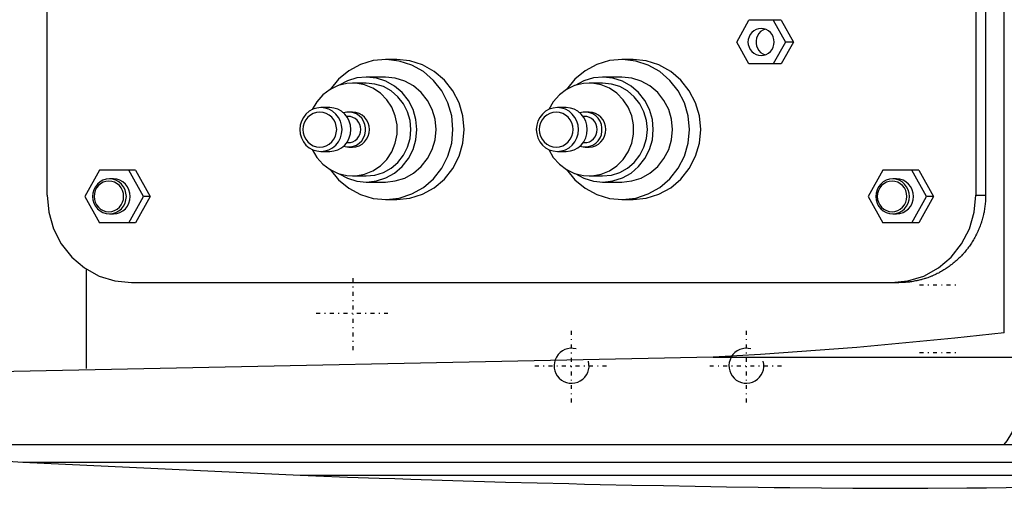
# Model space of a CAD drawing. Extents: x -602 to 139, y -105 to 105.
# Tile 2 of 5: x -463 to -351, y -62 to -8. Entities that reach past the tile are written whole.
import ezdxf

# ---------------------------------------------------------------- set-up
doc = ezdxf.new("R2010")
doc.units = 0
doc.linetypes.add('CENTER', pattern=[1.5, 0.45, -0.5, 0.05, -0.5])
for name, color, linetype in [('AM_0', 7, 'CONTINUOUS'), ('AM_10', 7, 'CONTINUOUS'), ('AM_7', 7, 'CENTER')]:
    doc.layers.add(name, color=color, linetype=linetype)

msp = doc.modelspace()

# ---------------------------------------------------------------- linework, layer by layer
at = {"layer": 'AM_0', "color": 7, "linetype": 'CONTINUOUS'}
for p, q in [((-350.5, -44.22), (-350.5, 44.22)), ((-460, -28.5), (-460, 28.5)), ((-353.75, 28.5), (-353.75, -28.5)), ((-352.64, 28.5), (-352.64, -28.5)), ((-381.11, -11), (-379.71, -8.5)), ((-376.02, -8.5), (-379.71, -8.5)), ((-376.93, -8.5), (-375.53, -11)), ((-376.02, -8.5), (-374.62, -11)), ((-379.71, -13.5), (-381.11, -11)), ((-375.53, -11), (-376.93, -13.5)), ((-374.62, -11), (-376.02, -13.5)), ((-374.62, -11), (-375.53, -11)), ((-420, -13), (-421.29, -13)), ((-392.95, -13), (-394.25, -13)), ((-376.02, -13.5), (-379.71, -13.5)), ((-423.49, -15.7), (-425.05, -15.7)), ((-421.29, -15), (-423.49, -15)), ((-396.45, -15.7), (-398, -15.7)), ((-394.25, -15), (-396.45, -15)), ((-427.66, -18.5), (-428.67, -18.5)), ((-425.05, -19), (-425.49, -19)), ((-400.62, -18.5), (-401.62, -18.5)), ((-398, -19), (-398.44, -19)), ((-425.56, -19.5), (-425.73, -19.5)), ((-398.52, -19.5), (-398.68, -19.5)), ((-425.73, -22.5), (-425.56, -22.5)), ((-398.68, -22.5), (-398.52, -22.5)), ((-428.67, -23.5), (-427.66, -23.5)), ((-425.49, -23), (-425.05, -23)), ((-401.62, -23.5), (-400.62, -23.5)), ((-398.44, -23), (-398, -23)), ((-454, -25.65), (-455.67, -28.65)), ((-449.88, -25.65), (-454, -25.65)), ((-448.98, -28.65), (-450.65, -25.65)), ((-449.88, -25.65), (-448.2, -28.65)), ((-364.41, -25.65), (-366.08, -28.65)), ((-360.29, -25.65), (-364.41, -25.65)), ((-359.39, -28.65), (-361.06, -25.65)), ((-360.29, -25.65), (-358.61, -28.65)), ((-452.41, -26.65), (-452.86, -26.65)), ((-425.05, -26.3), (-423.49, -26.3)), ((-423.49, -27), (-421.29, -27)), ((-398, -26.3), (-396.45, -26.3)), ((-396.45, -27), (-394.25, -27)), ((-362.82, -26.65), (-363.27, -26.65)), ((-455.67, -28.65), (-454, -31.65)), ((-450.65, -31.65), (-448.98, -28.65)), ((-448.2, -28.65), (-449.88, -31.65)), ((-448.2, -28.65), (-448.98, -28.65)), ((-421.29, -29), (-420, -29)), ((-394.25, -29), (-392.95, -29)), ((-366.08, -28.65), (-364.41, -31.65)), ((-361.06, -31.65), (-359.39, -28.65)), ((-358.61, -28.65), (-360.29, -31.65)), ((-358.61, -28.65), (-359.39, -28.65)), ((-353.75, -28.5), (-352.64, -28.5)), ((-452.86, -30.65), (-452.41, -30.65)), ((-363.27, -30.65), (-362.82, -30.65)), ((-449.88, -31.65), (-454, -31.65)), ((-360.29, -31.65), (-364.41, -31.65)), ((-455.5, -48.32), (-455.5, -36.95)), ((-450.34, -38.5), (-362.55, -38.5)), ((-383.81, -47), (-498.5, -49.39)), ((-383.81, -47), (-346.87, -47)), ((-494.4, -57), (-462.76, -59)), ((-494.4, -57), (-242.93, -57)), ((-462.76, -59), (-252.3, -59)), ((-462.76, -59), (-431.04, -60.5)), ((-431.04, -60.5), (-285.14, -60.5))]:
    msp.add_line(p, q, dxfattribs=at)
for points in [[(-378.32, -9.45), (-378.61, -9.48), (-378.89, -9.57), (-379.15, -9.71), (-379.38, -9.9), (-379.56, -10.14), (-379.7, -10.41), (-379.79, -10.7), (-379.82, -11), (-379.79, -11.3), (-379.7, -11.59), (-379.56, -11.86), (-379.38, -12.1), (-379.15, -12.29), (-378.89, -12.43), (-378.61, -12.52), (-378.32, -12.55), (-378.03, -12.52), (-377.75, -12.43), (-377.49, -12.29), (-377.26, -12.1), (-377.07, -11.86), (-376.94, -11.59), (-376.85, -11.3), (-376.82, -11), (-376.85, -10.7), (-376.94, -10.41), (-377.07, -10.14), (-377.26, -9.9), (-377.49, -9.71), (-377.75, -9.57), (-378.03, -9.48)], [(-428.67, -18.5), (-429.14, -18.55), (-429.59, -18.69), (-430.01, -18.92), (-430.38, -19.23), (-430.68, -19.61), (-430.9, -20.04), (-431.04, -20.51), (-431.09, -21), (-431.04, -21.49), (-430.9, -21.96), (-430.68, -22.39), (-430.38, -22.77), (-430.01, -23.08), (-429.59, -23.31), (-429.14, -23.45), (-428.67, -23.5), (-428.2, -23.45), (-427.75, -23.31), (-427.33, -23.08), (-426.96, -22.77), (-426.66, -22.39), (-426.44, -21.96), (-426.3, -21.49), (-426.26, -21), (-426.3, -20.51), (-426.44, -20.04), (-426.66, -19.61), (-426.96, -19.23), (-427.33, -18.92), (-427.75, -18.69), (-428.2, -18.55)], [(-428.8, -23), (-428.42, -22.96), (-428.06, -22.85), (-427.73, -22.66), (-427.43, -22.41), (-427.19, -22.11), (-427.02, -21.77), (-426.91, -21.39), (-426.87, -21), (-426.91, -20.61), (-427.02, -20.23), (-427.19, -19.89), (-427.43, -19.59), (-427.73, -19.34), (-428.06, -19.15), (-428.42, -19.04), (-428.8, -19), (-429.18, -19.04), (-429.54, -19.15), (-429.87, -19.34), (-430.17, -19.59), (-430.41, -19.89), (-430.58, -20.23), (-430.69, -20.61), (-430.73, -21), (-430.69, -21.39), (-430.58, -21.77), (-430.41, -22.11), (-430.17, -22.41), (-429.87, -22.66), (-429.54, -22.85), (-429.18, -22.96)], [(-401.62, -18.5), (-402.1, -18.55), (-402.55, -18.69), (-402.97, -18.92), (-403.33, -19.23), (-403.63, -19.61), (-403.86, -20.04), (-403.99, -20.51), (-404.04, -21), (-403.99, -21.49), (-403.86, -21.96), (-403.63, -22.39), (-403.33, -22.77), (-402.97, -23.08), (-402.55, -23.31), (-402.1, -23.45), (-401.62, -23.5), (-401.15, -23.45), (-400.7, -23.31), (-400.28, -23.08), (-399.92, -22.77), (-399.62, -22.39), (-399.39, -21.96), (-399.26, -21.49), (-399.21, -21), (-399.26, -20.51), (-399.39, -20.04), (-399.62, -19.61), (-399.92, -19.23), (-400.28, -18.92), (-400.7, -18.69), (-401.15, -18.55)], [(-401.75, -23), (-401.38, -22.96), (-401.01, -22.85), (-400.68, -22.66), (-400.39, -22.41), (-400.15, -22.11), (-399.97, -21.77), (-399.86, -21.39), (-399.82, -21), (-399.86, -20.61), (-399.97, -20.23), (-400.15, -19.89), (-400.39, -19.59), (-400.68, -19.34), (-401.01, -19.15), (-401.38, -19.04), (-401.75, -19), (-402.13, -19.04), (-402.49, -19.15), (-402.83, -19.34), (-403.12, -19.59), (-403.36, -19.89), (-403.54, -20.23), (-403.65, -20.61), (-403.69, -21), (-403.65, -21.39), (-403.54, -21.77), (-403.36, -22.11), (-403.12, -22.41), (-402.83, -22.66), (-402.49, -22.85), (-402.13, -22.96)], [(-452.86, -26.65), (-453.24, -26.69), (-453.6, -26.8), (-453.94, -26.99), (-454.23, -27.24), (-454.47, -27.54), (-454.65, -27.88), (-454.76, -28.26), (-454.8, -28.65), (-454.76, -29.04), (-454.65, -29.42), (-454.47, -29.76), (-454.23, -30.06), (-453.94, -30.31), (-453.6, -30.5), (-453.24, -30.61), (-452.86, -30.65), (-452.49, -30.61), (-452.12, -30.5), (-451.79, -30.31), (-451.5, -30.06), (-451.26, -29.76), (-451.08, -29.42), (-450.97, -29.04), (-450.93, -28.65), (-450.97, -28.26), (-451.08, -27.88), (-451.26, -27.54), (-451.5, -27.24), (-451.79, -26.99), (-452.12, -26.8), (-452.49, -26.69)], [(-452.93, -30.4), (-452.6, -30.37), (-452.28, -30.27), (-451.99, -30.11), (-451.73, -29.89), (-451.52, -29.62), (-451.37, -29.32), (-451.27, -28.99), (-451.24, -28.65), (-451.27, -28.31), (-451.37, -27.98), (-451.52, -27.68), (-451.73, -27.41), (-451.99, -27.19), (-452.28, -27.03), (-452.6, -26.93), (-452.93, -26.9), (-453.26, -26.93), (-453.58, -27.03), (-453.87, -27.19), (-454.12, -27.41), (-454.33, -27.68), (-454.49, -27.98), (-454.59, -28.31), (-454.62, -28.65), (-454.59, -28.99), (-454.49, -29.32), (-454.33, -29.62), (-454.12, -29.89), (-453.87, -30.11), (-453.58, -30.27), (-453.26, -30.37)], [(-363.27, -26.65), (-363.65, -26.69), (-364.01, -26.8), (-364.35, -26.99), (-364.64, -27.24), (-364.88, -27.54), (-365.06, -27.88), (-365.17, -28.26), (-365.21, -28.65), (-365.17, -29.04), (-365.06, -29.42), (-364.88, -29.76), (-364.64, -30.06), (-364.35, -30.31), (-364.01, -30.5), (-363.65, -30.61), (-363.27, -30.65), (-362.9, -30.61), (-362.53, -30.5), (-362.2, -30.31), (-361.91, -30.06), (-361.67, -29.76), (-361.49, -29.42), (-361.38, -29.04), (-361.34, -28.65), (-361.38, -28.26), (-361.49, -27.88), (-361.67, -27.54), (-361.91, -27.24), (-362.2, -26.99), (-362.53, -26.8), (-362.9, -26.69)], [(-363.34, -30.4), (-363.01, -30.37), (-362.69, -30.27), (-362.4, -30.11), (-362.14, -29.89), (-361.93, -29.62), (-361.78, -29.32), (-361.68, -28.99), (-361.65, -28.65), (-361.68, -28.31), (-361.78, -27.98), (-361.93, -27.68), (-362.14, -27.41), (-362.4, -27.19), (-362.69, -27.03), (-363.01, -26.93), (-363.34, -26.9), (-363.67, -26.93), (-363.99, -27.03), (-364.28, -27.19), (-364.53, -27.41), (-364.74, -27.68), (-364.9, -27.98), (-365, -28.31), (-365.03, -28.65), (-365, -28.99), (-364.9, -29.32), (-364.74, -29.62), (-364.53, -29.89), (-364.28, -30.11), (-363.99, -30.27), (-363.67, -30.37)]]:
    msp.add_lwpolyline(points, close=True, dxfattribs=at)
for points in [[(-377.87, -9.52), (-378.13, -9.64), (-378.37, -9.81), (-378.58, -10.02), (-378.74, -10.28), (-378.85, -10.55), (-378.9, -10.85), (-378.9, -11.15), (-378.85, -11.45), (-378.74, -11.72), (-378.58, -11.98), (-378.37, -12.19), (-378.13, -12.36), (-377.87, -12.48)], [(-427.63, -25.57), (-426.66, -26.76), (-425.48, -27.72), (-424.14, -28.44), (-422.7, -28.87), (-421.2, -29), (-419.71, -28.83), (-418.27, -28.36), (-416.95, -27.62), (-415.8, -26.62), (-414.85, -25.41), (-414.15, -24.04), (-413.71, -22.55), (-413.57, -21), (-413.71, -19.45), (-414.15, -17.96), (-414.85, -16.59), (-415.8, -15.38), (-416.95, -14.38), (-418.27, -13.64), (-419.71, -13.17), (-421.2, -13), (-422.7, -13.13), (-424.14, -13.56), (-425.48, -14.28), (-426.66, -15.24), (-427.63, -16.43)], [(-420, -29), (-418.49, -28.85), (-417.04, -28.39), (-415.71, -27.65), (-414.54, -26.66), (-413.57, -25.44), (-412.86, -24.06), (-412.42, -22.56), (-412.27, -21), (-412.42, -19.44), (-412.86, -17.94), (-413.57, -16.56), (-414.54, -15.34), (-415.71, -14.35), (-417.04, -13.61), (-418.49, -13.15), (-420, -13)], [(-400.59, -25.57), (-399.61, -26.76), (-398.43, -27.72), (-397.1, -28.44), (-395.65, -28.87), (-394.16, -29), (-392.66, -28.83), (-391.23, -28.36), (-389.91, -27.62), (-388.75, -26.62), (-387.8, -25.41), (-387.1, -24.04), (-386.67, -22.55), (-386.52, -21), (-386.67, -19.45), (-387.1, -17.96), (-387.8, -16.59), (-388.75, -15.38), (-389.91, -14.38), (-391.23, -13.64), (-392.66, -13.17), (-394.16, -13), (-395.65, -13.13), (-397.1, -13.56), (-398.43, -14.28), (-399.61, -15.24), (-400.59, -16.43)], [(-392.95, -29), (-391.45, -28.85), (-390, -28.39), (-388.66, -27.65), (-387.49, -26.66), (-386.53, -25.44), (-385.81, -24.06), (-385.38, -22.56), (-385.23, -21), (-385.38, -19.44), (-385.81, -17.94), (-386.53, -16.56), (-387.49, -15.34), (-388.66, -14.35), (-390, -13.61), (-391.45, -13.15), (-392.95, -13)], [(-429.67, -23.28), (-429.14, -24.18), (-428.45, -24.96), (-427.62, -25.58), (-426.69, -26.02), (-425.7, -26.26), (-424.68, -26.29), (-423.67, -26.11), (-422.72, -25.72), (-421.86, -25.15), (-421.13, -24.41), (-420.55, -23.54), (-420.16, -22.57), (-419.95, -21.53), (-419.95, -20.47), (-420.16, -19.43), (-420.55, -18.46), (-421.13, -17.59), (-421.86, -16.85), (-422.72, -16.28), (-423.67, -15.89), (-424.68, -15.71), (-425.7, -15.74), (-426.69, -15.98), (-427.62, -16.42), (-428.45, -17.04), (-429.14, -17.82), (-429.67, -18.72)], [(-426.65, -26.03), (-425.64, -26.57), (-424.56, -26.9), (-423.44, -27), (-422.31, -26.87), (-421.24, -26.53), (-420.24, -25.97), (-419.38, -25.22), (-418.66, -24.31), (-418.13, -23.28), (-417.81, -22.16), (-417.7, -21), (-417.81, -19.84), (-418.13, -18.72), (-418.66, -17.69), (-419.38, -16.78), (-420.24, -16.03), (-421.24, -15.47), (-422.31, -15.13), (-423.44, -15), (-424.56, -15.1), (-425.64, -15.43), (-426.65, -15.97)], [(-423.49, -26.3), (-422.5, -26.2), (-421.53, -25.9), (-420.65, -25.41), (-419.87, -24.75), (-419.24, -23.94), (-418.76, -23.03), (-418.47, -22.03), (-418.37, -21), (-418.47, -19.97), (-418.76, -18.97), (-419.24, -18.06), (-419.87, -17.25), (-420.65, -16.59), (-421.53, -16.1), (-422.5, -15.8), (-423.49, -15.7)], [(-421.29, -27), (-420.16, -26.88), (-419.08, -26.54), (-418.07, -25.99), (-417.2, -25.24), (-416.48, -24.33), (-415.94, -23.3), (-415.61, -22.17), (-415.5, -21), (-415.61, -19.83), (-415.94, -18.7), (-416.48, -17.67), (-417.2, -16.76), (-418.07, -16.01), (-419.08, -15.46), (-420.16, -15.12), (-421.29, -15)], [(-402.62, -23.28), (-402.1, -24.18), (-401.4, -24.96), (-400.58, -25.58), (-399.65, -26.02), (-398.65, -26.26), (-397.63, -26.29), (-396.63, -26.11), (-395.67, -25.72), (-394.82, -25.15), (-394.08, -24.41), (-393.51, -23.54), (-393.11, -22.57), (-392.91, -21.53), (-392.91, -20.47), (-393.11, -19.43), (-393.51, -18.46), (-394.08, -17.59), (-394.82, -16.85), (-395.67, -16.28), (-396.63, -15.89), (-397.63, -15.71), (-398.65, -15.74), (-399.65, -15.98), (-400.58, -16.42), (-401.4, -17.04), (-402.1, -17.82), (-402.62, -18.72)], [(-399.6, -26.03), (-398.6, -26.57), (-397.51, -26.9), (-396.39, -27), (-395.27, -26.87), (-394.19, -26.53), (-393.2, -25.97), (-392.33, -25.22), (-391.62, -24.31), (-391.09, -23.28), (-390.76, -22.16), (-390.65, -21), (-390.76, -19.84), (-391.09, -18.72), (-391.62, -17.69), (-392.33, -16.78), (-393.2, -16.03), (-394.19, -15.47), (-395.27, -15.13), (-396.39, -15), (-397.51, -15.1), (-398.6, -15.43), (-399.6, -15.97)], [(-396.45, -26.3), (-395.45, -26.2), (-394.49, -25.9), (-393.6, -25.41), (-392.83, -24.75), (-392.19, -23.94), (-391.72, -23.03), (-391.43, -22.03), (-391.33, -21), (-391.43, -19.97), (-391.72, -18.97), (-392.19, -18.06), (-392.83, -17.25), (-393.6, -16.59), (-394.49, -16.1), (-395.45, -15.8), (-396.45, -15.7)], [(-394.25, -27), (-393.12, -26.88), (-392.03, -26.54), (-391.03, -25.99), (-390.15, -25.24), (-389.43, -24.33), (-388.89, -23.3), (-388.56, -22.17), (-388.45, -21), (-388.56, -19.83), (-388.89, -18.7), (-389.43, -17.67), (-390.15, -16.76), (-391.03, -16.01), (-392.03, -15.46), (-393.12, -15.12), (-394.25, -15)], [(-427.66, -23.5), (-427.19, -23.45), (-426.74, -23.31), (-426.32, -23.08), (-425.95, -22.77), (-425.65, -22.39), (-425.43, -21.96), (-425.29, -21.49), (-425.25, -21), (-425.29, -20.51), (-425.43, -20.04), (-425.65, -19.61), (-425.95, -19.23), (-426.32, -18.92), (-426.74, -18.69), (-427.19, -18.55), (-427.66, -18.5)], [(-426.09, -22.9), (-425.72, -22.99), (-425.33, -22.99), (-424.96, -22.92), (-424.6, -22.78), (-424.28, -22.56), (-424, -22.28), (-423.79, -21.95), (-423.64, -21.59), (-423.56, -21.2), (-423.56, -20.8), (-423.64, -20.41), (-423.79, -20.05), (-424, -19.72), (-424.28, -19.44), (-424.6, -19.22), (-424.96, -19.08), (-425.33, -19.01), (-425.72, -19.01), (-426.09, -19.1)], [(-425.05, -23), (-424.67, -22.96), (-424.31, -22.85), (-423.97, -22.66), (-423.68, -22.41), (-423.44, -22.11), (-423.26, -21.77), (-423.15, -21.39), (-423.12, -21), (-423.15, -20.61), (-423.26, -20.23), (-423.44, -19.89), (-423.68, -19.59), (-423.97, -19.34), (-424.31, -19.15), (-424.67, -19.04), (-425.05, -19)], [(-400.62, -23.5), (-400.14, -23.45), (-399.69, -23.31), (-399.27, -23.08), (-398.91, -22.77), (-398.61, -22.39), (-398.38, -21.96), (-398.25, -21.49), (-398.2, -21), (-398.25, -20.51), (-398.38, -20.04), (-398.61, -19.61), (-398.91, -19.23), (-399.27, -18.92), (-399.69, -18.69), (-400.14, -18.55), (-400.62, -18.5)], [(-399.05, -22.9), (-398.67, -22.99), (-398.29, -22.99), (-397.91, -22.92), (-397.55, -22.78), (-397.23, -22.56), (-396.96, -22.28), (-396.74, -21.95), (-396.59, -21.59), (-396.52, -21.2), (-396.52, -20.8), (-396.59, -20.41), (-396.74, -20.05), (-396.96, -19.72), (-397.23, -19.44), (-397.55, -19.22), (-397.91, -19.08), (-398.29, -19.01), (-398.67, -19.01), (-399.05, -19.1)], [(-398, -23), (-397.62, -22.96), (-397.26, -22.85), (-396.93, -22.66), (-396.64, -22.41), (-396.39, -22.11), (-396.22, -21.77), (-396.11, -21.39), (-396.07, -21), (-396.11, -20.61), (-396.22, -20.23), (-396.39, -19.89), (-396.64, -19.59), (-396.93, -19.34), (-397.26, -19.15), (-397.62, -19.04), (-398, -19)], [(-425.56, -22.5), (-425.28, -22.47), (-425.01, -22.39), (-424.76, -22.25), (-424.54, -22.06), (-424.36, -21.83), (-424.23, -21.57), (-424.14, -21.29), (-424.12, -21), (-424.14, -20.71), (-424.23, -20.43), (-424.36, -20.17), (-424.54, -19.94), (-424.76, -19.75), (-425.01, -19.61), (-425.28, -19.53), (-425.56, -19.5)], [(-398.52, -22.5), (-398.24, -22.47), (-397.96, -22.39), (-397.71, -22.25), (-397.49, -22.06), (-397.31, -21.83), (-397.18, -21.57), (-397.1, -21.29), (-397.07, -21), (-397.1, -20.71), (-397.18, -20.43), (-397.31, -20.17), (-397.49, -19.94), (-397.71, -19.75), (-397.96, -19.61), (-398.24, -19.53), (-398.52, -19.5)], [(-452.41, -30.65), (-452.03, -30.61), (-451.67, -30.5), (-451.34, -30.31), (-451.04, -30.06), (-450.8, -29.76), (-450.63, -29.42), (-450.52, -29.04), (-450.48, -28.65), (-450.52, -28.26), (-450.63, -27.88), (-450.8, -27.54), (-451.04, -27.24), (-451.34, -26.99), (-451.67, -26.8), (-452.03, -26.69), (-452.41, -26.65)], [(-362.82, -30.65), (-362.44, -30.61), (-362.08, -30.5), (-361.75, -30.31), (-361.45, -30.06), (-361.21, -29.76), (-361.04, -29.42), (-360.93, -29.04), (-360.89, -28.65), (-360.93, -28.26), (-361.04, -27.88), (-361.21, -27.54), (-361.45, -27.24), (-361.75, -26.99), (-362.08, -26.8), (-362.44, -26.69), (-362.82, -26.65)], [(-460, -28.5), (-459.81, -30.45), (-459.26, -32.33), (-458.37, -34.06), (-457.17, -35.57), (-455.71, -36.81), (-454.04, -37.74), (-452.23, -38.31), (-450.34, -38.5)], [(-363.41, -38.5), (-361.52, -38.31), (-359.71, -37.74), (-358.04, -36.81), (-356.58, -35.57), (-355.38, -34.06), (-354.48, -32.33), (-353.93, -30.45), (-353.75, -28.5)]]:
    msp.add_lwpolyline(points, dxfattribs=at)
for points in [[(-352.64, -28.5, 0), (-352.64, -28.57, 0), (-352.64, -28.71, 0), (-352.64, -28.85, 0), (-352.65, -28.92, 0), (-352.65, -28.99, 0), (-352.66, -29.14, 0), (-352.67, -29.28, 0), (-352.68, -29.42, 0), (-352.69, -29.56, 0), (-352.71, -29.71, 0), (-352.72, -29.78, 0), (-352.73, -29.85, 0), (-352.75, -30, 0), (-352.77, -30.14, 0), (-352.8, -30.28, 0), (-352.82, -30.43, 0), (-352.85, -30.57, 0), (-352.87, -30.64, 0), (-352.88, -30.71, 0), (-352.92, -30.86, 0), (-352.95, -31, 0), (-352.97, -31.07, 0), (-352.99, -31.14, 0), (-353.03, -31.29, 0), (-353.07, -31.43, 0), (-353.09, -31.5, 0), (-353.12, -31.57, 0), (-353.16, -31.71, 0), (-353.21, -31.85, 0), (-353.26, -31.99, 0), (-353.31, -32.13, 0), (-353.37, -32.27, 0), (-353.4, -32.33, 0), (-353.43, -32.4, 0), (-353.48, -32.54, 0), (-353.54, -32.67, 0), (-353.61, -32.81, 0), (-353.67, -32.94, 0), (-353.74, -33.07, 0), (-353.77, -33.14, 0), (-353.81, -33.2, 0), (-353.88, -33.33, 0), (-353.95, -33.46, 0), (-354.02, -33.59, 0), (-354.1, -33.72, 0), (-354.17, -33.84, 0), (-354.21, -33.9, 0), (-354.25, -33.97, 0), (-354.33, -34.09, 0), (-354.42, -34.21, 0), (-354.5, -34.33, 0), (-354.58, -34.44, 0), (-354.67, -34.56, 0), (-354.71, -34.62, 0), (-354.76, -34.67, 0), (-354.85, -34.79, 0), (-354.94, -34.9, 0), (-355.03, -35.01, 0), (-355.12, -35.12, 0), (-355.22, -35.22, 0), (-355.26, -35.27, 0), (-355.31, -35.33, 0), (-355.41, -35.43, 0), (-355.5, -35.53, 0), (-355.55, -35.58, 0), (-355.6, -35.63, 0), (-355.7, -35.72, 0), (-355.8, -35.82, 0), (-355.86, -35.87, 0), (-355.91, -35.92, 0), (-356.01, -36.01, 0), (-356.12, -36.1, 0), (-356.23, -36.2, 0), (-356.34, -36.29, 0), (-356.45, -36.38, 0), (-356.51, -36.42, 0), (-356.56, -36.47, 0), (-356.68, -36.55, 0), (-356.8, -36.64, 0), (-356.91, -36.72, 0), (-357.03, -36.8, 0), (-357.16, -36.88, 0), (-357.22, -36.92, 0), (-357.28, -36.96, 0), (-357.4, -37.04, 0), (-357.53, -37.12, 0), (-357.65, -37.19, 0), (-357.78, -37.26, 0), (-357.91, -37.33, 0), (-357.97, -37.37, 0), (-358.04, -37.4, 0), (-358.17, -37.47, 0), (-358.3, -37.53, 0), (-358.43, -37.59, 0), (-358.57, -37.65, 0), (-358.7, -37.71, 0), (-358.77, -37.74, 0), (-358.84, -37.77, 0), (-358.97, -37.82, 0), (-359.11, -37.88, 0), (-359.25, -37.93, 0), (-359.39, -37.97, 0), (-359.53, -38.02, 0), (-359.6, -38.04, 0), (-359.67, -38.07, 0), (-359.81, -38.11, 0), (-359.95, -38.15, 0), (-360.02, -38.17, 0), (-360.09, -38.18, 0), (-360.23, -38.22, 0), (-360.37, -38.25, 0), (-360.44, -38.27, 0), (-360.51, -38.28, 0), (-360.65, -38.31, 0), (-360.8, -38.34, 0), (-360.94, -38.37, 0), (-361.08, -38.39, 0), (-361.22, -38.41, 0), (-361.29, -38.42, 0), (-361.36, -38.43, 0), (-361.5, -38.44, 0), (-361.65, -38.46, 0), (-361.79, -38.47, 0), (-361.93, -38.48, 0), (-362.07, -38.49, 0), (-362.14, -38.49, 0), (-362.21, -38.49, 0), (-362.35, -38.5, 0), (-362.48, -38.5, 0), (-362.55, -38.5, 0)], [(-350.5, -44.22, 0), (-356.16, -44.84, 0), (-367.37, -45.92, 0), (-378.39, -46.72, 0), (-383.81, -47, 0)], [(-350.53, -57, 0), (-350.19, -56.59, 0), (-349.64, -55.69, 0), (-349.25, -54.71, 0), (-349.12, -54.2, 0)], [(-431.04, -60.5, 0), (-429.24, -60.57, 0), (-425.62, -60.71, 0), (-422.01, -60.83, 0), (-420.21, -60.9, 0), (-418.4, -60.96, 0), (-414.79, -61.07, 0), (-411.17, -61.18, 0), (-407.56, -61.29, 0), (-403.95, -61.38, 0), (-400.33, -61.47, 0), (-398.53, -61.51, 0), (-396.72, -61.56, 0), (-393.11, -61.63, 0), (-389.49, -61.7, 0), (-385.88, -61.77, 0), (-382.26, -61.82, 0), (-378.65, -61.87, 0), (-376.84, -61.9, 0), (-375.04, -61.92, 0), (-371.42, -61.96, 0), (-367.81, -61.99, 0), (-366, -62, 0)], [(-366, -62, 0), (-363.75, -61.99, 0), (-359.26, -61.97, 0), (-354.77, -61.95, 0), (-352.52, -61.93, 0), (-350.27, -61.91, 0), (-345.78, -61.87, 0), (-341.29, -61.82, 0), (-336.8, -61.76, 0), (-332.3, -61.69, 0), (-327.81, -61.62, 0), (-325.56, -61.58, 0), (-323.32, -61.53, 0), (-318.83, -61.44, 0), (-314.33, -61.34, 0), (-309.84, -61.24, 0), (-305.35, -61.12, 0), (-300.86, -61, 0), (-298.61, -60.93, 0), (-296.37, -60.86, 0), (-291.88, -60.72, 0), (-287.39, -60.58, 0), (-285.14, -60.5, 0)]]:
    msp.add_polyline3d(points, dxfattribs=at)
at = {"layer": 'AM_10', "color": 7, "linetype": 'CONTINUOUS'}
for centre in [(-400, -48), (-380, -48)]:
    msp.add_arc(centre, 2, 75, 15, dxfattribs=at)
at = {"layer": 'AM_7', "color": 4, "linetype": 'CENTER'}
for p, q in [((-425, -46.2), (-425, -37.8)), ((-360.2, -38.75), (-355.8, -38.75)), ((-429.2, -42), (-420.8, -42)), ((-400, -52.2), (-400, -43.8)), ((-380, -52.2), (-380, -43.8)), ((-360.2, -46.5), (-355.8, -46.5)), ((-404.2, -48), (-395.8, -48)), ((-384.2, -48), (-375.8, -48))]:
    msp.add_line(p, q, dxfattribs=at)

doc.saveas('drawing.dxf')
